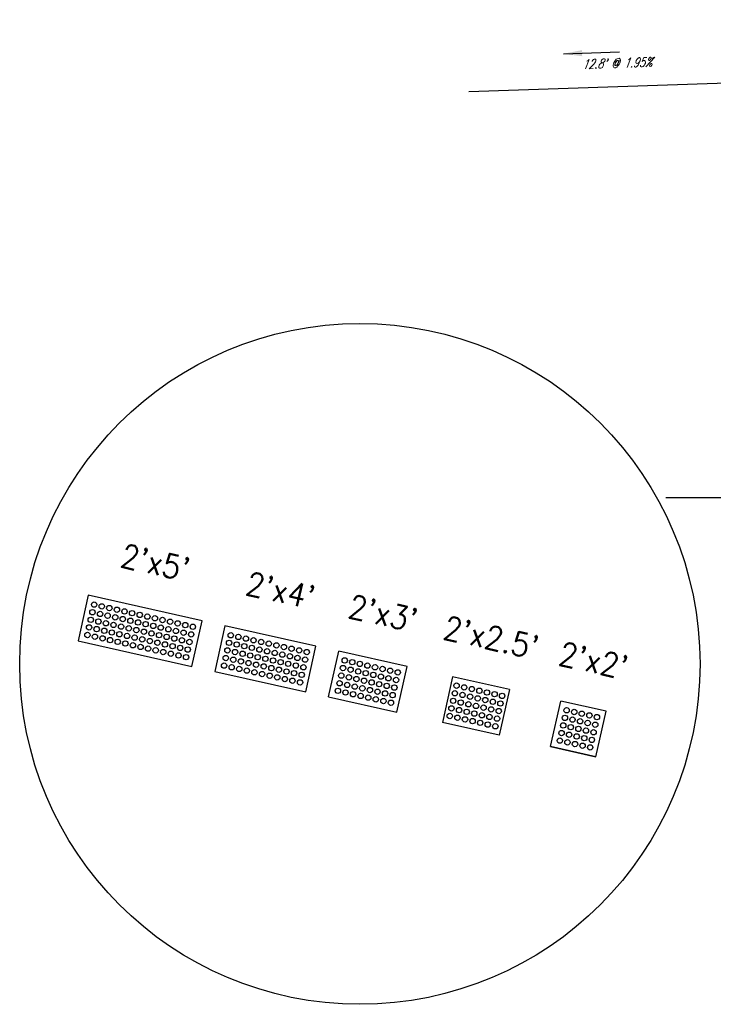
# Model space of a CAD drawing. Extents: x 167754 to 212748, y 396132 to 454338.
# Tile 123 of 147: x 168220 to 168250, y 437805 to 437848. Entities that reach past the tile are written whole.
import ezdxf
from ezdxf.enums import TextEntityAlignment as Align

# ---------------------------------------------------------------- set-up
doc = ezdxf.new("R2010")
doc.units = 0
doc.header["$MEASUREMENT"] = 0
doc.layers.get('0').update_dxf_attribs({"linetype": 'CONTINUOUS'})
for name, color, linetype, plot in [('0_EX. 3DP', 31, 'CONTINUOUS', False), ('SC_SCRATCH-1', 7, 'CONTINUOUS', False), ('SC_SCRATCH-2', 2, 'CONTINUOUS', False), ('SC_SCRATCH-3', 3, 'CONTINUOUS', False), ('SC_SCRATCH-4', 4, 'CONTINUOUS', False), ('SC_SCRATCH-5', 5, 'CONTINUOUS', False)]:
    doc.layers.add(name, color=color, linetype=linetype, plot=plot)
doc.layers.add('SC_SCRATCH-6', color=6, linetype='CONTINUOUS')
doc.styles.add('romans', font='romans.shx', dxfattribs={"width": 0.75, "oblique": 22.5})
doc.styles.get("Standard").update_dxf_attribs({"font": 'romans.shx', "width": 0.9})
doc.dimstyles.new('4P', dxfattribs={"dimscale": 4, "dimtxt": 0.14, "dimasz": 0.14, "dimexe": 0.05, "dimexo": 0.05, "dimgap": 0.05, "dimtad": 1, "dimzin": 0, "dimdsep": 46, "dimtxsty": 'romans', "dimcen": 0, "dimdle": 0.1, "dimclrd": 1, "dimclre": 1, "dimclrt": 7, "dimaunit": 1, "dimadec": 4, "dimazin": 0, "dimtfac": 1, "dimtmove": 0, "dimatfit": 2, "dimfxl": 1, "dimtvp": 1, "dimtolj": 1, "dimtzin": 0, "dimarcsym": 0})

# ---------------------------------------------------------------- blocks, each defined once
blk = doc.blocks.new('DOMES_5FT')
for p, q in [((-0.07, 2.499), (-2.069, 2.443)), ((-2.069, 2.443), (-1.929, -2.555)), ((0.07, -2.499), (-0.07, 2.499)), ((-1.929, -2.555), (0.07, -2.499))]:
    blk.add_line(p, q)
for centre in [(-1.725, 2.12), (-1.392, 2.13), (-1.059, 2.139), (-0.727, 2.148), (-0.394, 2.158), (-1.716, 1.788), (-1.383, 1.797), (-1.05, 1.806), (-0.717, 1.816), (-0.384, 1.825), (-1.706, 1.453), (-1.374, 1.462), (-1.041, 1.471), (-0.708, 1.481), (-0.375, 1.49), (-0.366, 1.157), (-1.697, 1.12), (-1.688, 0.787), (-1.364, 1.129), (-1.355, 0.796), (-1.031, 1.138), (-1.022, 0.806), (-0.698, 1.148), (-0.689, 0.815), (-0.356, 0.824), (-1.678, 0.454), (-1.346, 0.463), (-1.013, 0.473), (-0.68, 0.482), (-0.347, 0.491), (-1.669, 0.121), (-1.336, 0.131), (-1.003, 0.14), (-0.67, 0.149), (-0.338, 0.159), (-1.66, -0.212), (-1.327, -0.202), (-0.994, -0.193), (-0.985, -0.528), (-0.661, -0.184), (-0.652, -0.518), (-0.328, -0.174), (-0.319, -0.509), (-1.65, -0.547), (-1.641, -0.881), (-1.317, -0.537), (-1.308, -0.872), (-0.975, -0.863), (-0.642, -0.853), (-0.309, -0.844), (-1.632, -1.214), (-1.299, -1.205), (-0.966, -1.196), (-0.633, -1.186), (-0.3, -1.177), (-1.622, -1.547), (-1.289, -1.538), (-0.956, -1.528), (-0.624, -1.519), (-0.291, -1.51), (-1.613, -1.88), (-1.604, -2.213), (-1.28, -1.871), (-1.271, -2.204), (-0.947, -1.861), (-0.938, -2.194), (-0.614, -1.852), (-0.605, -2.185), (-0.281, -1.843), (-0.272, -2.175)]:
    blk.add_circle(centre, 0.115)
blk = doc.blocks.new('DOMES_4FT')
for p, q in [((-21.22, 49.29), (-23.96, 1.37)), ((2.74, 47.92), (-21.22, 49.29)), ((0, 0), (2.74, 47.92)), ((-23.96, 1.37), (0, 0))]:
    blk.add_line(p, q)
for centre in [(-17.43, 45.07), (-13.44, 44.85), (-9.45, 44.62), (-5.47, 44.39), (-17.66, 41.08), (-13.67, 40.86), (-9.68, 40.63), (-5.69, 40.4), (-1.7, 40.17), (-1.48, 44.16), (-17.89, 37.09), (-13.9, 36.87), (-9.91, 36.64), (-5.92, 36.41), (-1.93, 36.18), (-18.35, 29.12), (-18.12, 33.11), (-14.13, 32.88), (-10.14, 32.65), (-6.15, 32.42), (-2.16, 32.19), (-18.58, 25.1), (-14.59, 24.87), (-14.36, 28.89), (-10.6, 24.65), (-10.37, 28.66), (-6.61, 24.42), (-6.38, 28.43), (-2.62, 24.19), (-2.39, 28.2), (-18.81, 21.09), (-14.82, 20.86), (-10.83, 20.63), (-6.84, 20.4), (-2.85, 20.18), (-19.03, 17.1), (-15.04, 16.87), (-11.06, 16.64), (-7.07, 16.41), (-3.08, 16.19), (-19.49, 9.12), (-19.26, 13.11), (-15.5, 8.89), (-15.27, 12.88), (-11.28, 12.65), (-7.29, 12.42), (-3.3, 12.2), (-19.72, 5.13), (-15.73, 4.9), (-11.74, 4.67), (-11.51, 8.66), (-7.75, 4.45), (-7.52, 8.44), (-3.76, 4.22), (-3.53, 8.21)]:
    blk.add_circle(centre, 1.37)

msp = doc.modelspace()

# ---------------------------------------------------------------- linework, layer by layer
at = {"layer": '0_EX. 3DP'}
msp.add_polyline3d([(168239.616, 437844.527, 1211.199), (168252.394, 437844.959, 1211.448), (168266.729, 437845.536, 1211.57), (168280.084, 437845.882, 1211.915), (168297.419, 437847.601, 1212.217)], dxfattribs=at)
at = {"layer": 'SC_SCRATCH-1', "color": 1}
for points in [[(168243.12, 437816.463), (168243.558, 437818.414)], [(168243.12, 437816.463), (168243.558, 437818.414)], [(168245.509, 437817.976), (168243.558, 437818.414)], [(168245.071, 437816.025), (168245.509, 437817.976)], [(168245.071, 437816.025), (168243.12, 437816.463)], [(168243.12, 437816.463), (168245.071, 437816.025)]]:
    msp.add_lwpolyline(points, dxfattribs=at)
at = {"layer": 'SC_SCRATCH-1'}
msp.add_circle((168234.948, 437820.007), 14.582, dxfattribs=at)
at = {"layer": 'SC_SCRATCH-1', "color": 1}
for centre in [(168243.812, 437818.019), (168244.137, 437817.946), (168243.739, 437817.694), (168244.064, 437817.621), (168244.389, 437817.548), (168244.462, 437817.873), (168244.787, 437817.8), (168245.112, 437817.727), (168243.666, 437817.369), (168243.991, 437817.296), (168244.316, 437817.223), (168244.641, 437817.15), (168244.714, 437817.475), (168245.039, 437817.402), (168243.521, 437816.719), (168243.594, 437817.044), (168243.919, 437816.971), (168244.243, 437816.898), (168244.568, 437816.825), (168244.893, 437816.752), (168244.966, 437817.077), (168243.846, 437816.646), (168244.171, 437816.573), (168244.496, 437816.5), (168244.82, 437816.428)]:
    msp.add_circle(centre, 0.115, dxfattribs=at)
at = {"layer": 'SC_SCRATCH-2', "color": 6}
for points in [[(168238.923, 437819.454), (168238.485, 437817.502)], [(168241.362, 437818.906), (168238.923, 437819.454)], [(168241.362, 437818.906), (168240.924, 437816.955)], [(168240.924, 437816.955), (168238.485, 437817.502)]]:
    msp.add_lwpolyline(points, dxfattribs=at)
for centre in [(168239.094, 437819.074), (168239.421, 437819.001), (168239.748, 437818.927), (168240.072, 437818.854), (168240.397, 437818.782), (168238.948, 437818.424), (168239.021, 437818.749), (168239.275, 437818.351), (168239.348, 437818.676), (168239.675, 437818.602), (168240, 437818.53), (168240.325, 437818.457), (168240.649, 437818.384), (168240.722, 437818.709), (168241.047, 437818.636), (168238.875, 437818.099), (168239.202, 437818.026), (168239.529, 437817.953), (168239.602, 437818.277), (168239.927, 437818.205), (168240.252, 437818.132), (168240.577, 437818.059), (168240.902, 437817.986), (168240.974, 437818.311), (168238.802, 437817.774), (168239.129, 437817.701), (168239.456, 437817.628), (168239.781, 437817.555), (168239.854, 437817.88), (168240.179, 437817.807), (168240.504, 437817.734), (168240.829, 437817.661), (168240.106, 437817.482), (168240.431, 437817.409), (168240.756, 437817.336)]:
    msp.add_circle(centre, 0.115, dxfattribs=at)
at = {"layer": 'SC_SCRATCH-3'}
for points in [[(168233.606, 437818.596), (168234.044, 437820.548)], [(168236.971, 437819.891), (168234.044, 437820.548)], [(168236.534, 437817.94), (168236.971, 437819.891)], [(168233.606, 437818.596), (168236.534, 437817.94)]]:
    msp.add_lwpolyline(points, dxfattribs=at)
for centre in [(168234.299, 437820.153), (168234.624, 437820.08), (168234.226, 437819.828), (168234.551, 437819.755), (168234.876, 437819.682), (168234.948, 437820.007), (168235.273, 437819.934), (168235.598, 437819.861), (168235.923, 437819.788), (168236.248, 437819.715), (168236.573, 437819.642), (168234.153, 437819.503), (168234.478, 437819.43), (168234.803, 437819.357), (168235.128, 437819.284), (168235.201, 437819.609), (168235.453, 437819.211), (168235.525, 437819.536), (168235.85, 437819.463), (168236.175, 437819.39), (168236.5, 437819.317), (168234.007, 437818.853), (168234.08, 437819.178), (168234.332, 437818.78), (168234.405, 437819.105), (168234.73, 437819.032), (168235.055, 437818.959), (168235.38, 437818.886), (168235.705, 437818.813), (168235.777, 437819.138), (168236.102, 437819.065), (168236.427, 437818.993), (168234.657, 437818.707), (168234.982, 437818.634), (168235.307, 437818.561), (168235.632, 437818.488), (168235.957, 437818.416), (168236.03, 437818.741), (168236.354, 437818.668), (168236.282, 437818.343)]:
    msp.add_circle(centre, 0.115, dxfattribs=at)

# ---------------------------------------------------------------- block references
at = {"layer": 'SC_SCRATCH-4', "xscale": 0.0833333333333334, "yscale": 0.0833333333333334, "zscale": 0.0833333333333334, "rotation": 80.8078033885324}
msp.add_blockref('DOMES_4FT', (168233.068, 437820.767), dxfattribs=at)
at = {"layer": 'SC_SCRATCH-5', "rotation": 255.7496879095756}
msp.add_blockref('DOMES_5FT', (168225.31, 437820.445), dxfattribs=at)

# ---------------------------------------------------------------- texts
at = {"layer": '0_EX. 3DP', "style": 'romans', "oblique": 22.5, "width": 0.75}
msp.add_text("12.8' @ 1.95%", height=0.4, rotation=1.9363, dxfattribs=at).set_placement((168245.978, 437845.543), align=Align.CENTER)
at = {"layer": 'SC_SCRATCH-1', "color": 1, "insert": (168244.971, 437820.147), "char_height": 1, "attachment_point": 5, "rotation": 347.3583}
msp.add_mtext_dynamic_manual_height_columns("2'x2'", width=2.84833, gutter_width=12, heights=[0], dxfattribs=at)
at = {"layer": 'SC_SCRATCH-2', "color": 6, "insert": (168240.58, 437821.132), "char_height": 1, "attachment_point": 5, "rotation": 347.3583}
msp.add_mtext_dynamic_manual_height_columns("2'x2.5'", width=2.84833, gutter_width=12, heights=[0], dxfattribs=at)
at = {"layer": 'SC_SCRATCH-3', "insert": (168235.945, 437822.171), "char_height": 1, "attachment_point": 5, "rotation": 347.3583}
msp.add_mtext_dynamic_manual_height_columns("2'x3'", width=2.84833, gutter_width=12, heights=[0], dxfattribs=at)
at = {"layer": 'SC_SCRATCH-4', "insert": (168231.553, 437823.15), "char_height": 1, "attachment_point": 5, "rotation": 347.3583}
msp.add_mtext_dynamic_manual_height_columns("2'x4'", width=2.84833, gutter_width=12, heights=[0], dxfattribs=at)
at = {"layer": 'SC_SCRATCH-5', "insert": (168226.185, 437824.348), "char_height": 1, "attachment_point": 5, "rotation": 347.3583}
msp.add_mtext_dynamic_manual_height_columns("2'x5'", width=2.84833, gutter_width=12, heights=[0], dxfattribs=at)

# ---------------------------------------------------------------- leaders
at = {"layer": '0_EX. 3DP'}
msp.add_leader([(168243.675, 437846.141), (168246.074, 437846.222)], dimstyle='4P', override={"dimscale": 20, "dimtxt": 0.12, "dimasz": 0.04, "dimdec": 2}, dxfattribs=at)
at = {"layer": 'SC_SCRATCH-6', "has_arrowhead": 0}
msp.add_leader([(168265.492, 437827.107), (168265.487, 437827.115), (168248.067, 437827.115)], dimstyle='4P', override={"dimscale": 20, "dimasz": 0.1}, dxfattribs=at)

doc.saveas('drawing.dxf')
